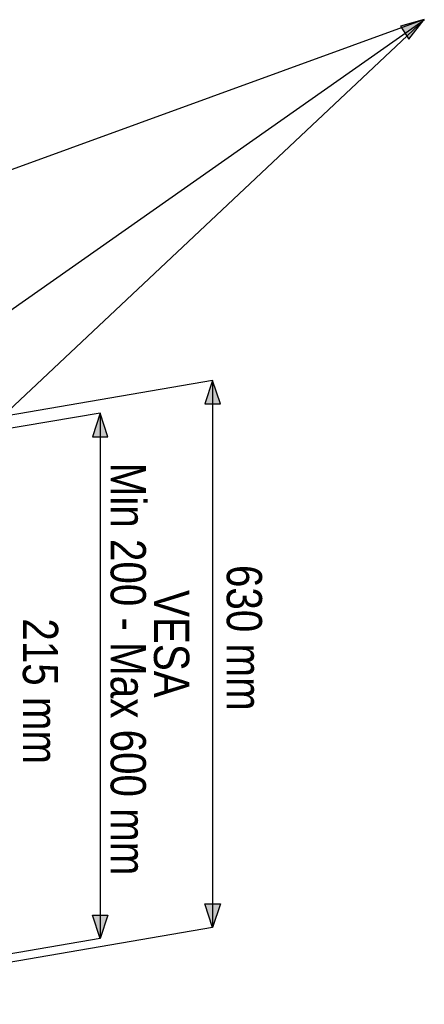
# Model space of a CAD drawing. Header units: millimetres. Extents: x -3222 to 6609, y -2907 to 878.
# Tile 10 of 25: x -1613 to -1154, y -363 to 755. Entities that reach past the tile are written whole.
import ezdxf

# ---------------------------------------------------------------- set-up
doc = ezdxf.new("R2010")
doc.units = ezdxf.units.MM
doc.styles.add('style1', font='ARIALN.TTF')

msp = doc.modelspace()

# ---------------------------------------------------------------- hatches: boundary and pattern name
h = msp.add_hatch(color=256)
h.dxf.hatch_style = 1
h.paths.add_polyline_path([(-1153.6, 755.3), (-1180.6, 748), (-1171.2, 733.2)])
h = msp.add_hatch(color=256)
h.dxf.hatch_style = 1
h.paths.add_polyline_path([(-1393.8, 345.7), (-1402.5, 319.1), (-1385, 318.9)])
h = msp.add_hatch(color=256)
h.dxf.hatch_style = 1
h.paths.add_polyline_path([(-1521.4, 308.4), (-1530, 281.7), (-1512.6, 281.6)])
h = msp.add_hatch(color=256)
h.dxf.hatch_style = 1
h.paths.add_polyline_path([(-1385, -248.7), (-1402.5, -248.8), (-1393.8, -275.5)])
h = msp.add_hatch(color=256)
h.dxf.hatch_style = 1
h.paths.add_polyline_path([(-1512.6, -261.4), (-1530, -261.5), (-1521.4, -288.2)])

# ---------------------------------------------------------------- linework, layer by layer
for p, q in [((-2185, 30.6), (-1153.8, 755)), ((-1153.6, 755.3), (-2018.9, 440.9)), ((-1875.2, 76.4), (-1153.8, 755)), ((-1393.8, 345.7), (-1393.8, -275.5)), ((-1521.4, 308.4), (-1521.4, -288.2))]:
    msp.add_line(p, q)
at = {"color": 0, "linetype": 'Continuous', "lineweight": 25}
for p, q in [((-1393.8, 345.7), (-1928.2, 253.9)), ((-1521.4, 308.4), (-1937, 238)), ((-1393.8, -275.5), (-1901.9, -362.8)), ((-1521.4, -288.2), (-1918.2, -356.3))]:
    msp.add_line(p, q, dxfattribs=at)
for points in [[(-1180.6, 748), (-1171.2, 733.2), (-1153.6, 755.3)], [(-1402.5, 319.1), (-1385, 318.9), (-1393.8, 345.7)], [(-1530, 281.7), (-1512.6, 281.6), (-1521.4, 308.4)], [(-1402.5, -248.8), (-1385, -248.7), (-1393.8, -275.5)], [(-1530, -261.5), (-1512.6, -261.4), (-1521.4, -288.2)]]:
    msp.add_lwpolyline(points, close=True)

# ---------------------------------------------------------------- texts
at = {"style": 'style1'}
for s, p in [('Min 200 - Max 600 mm', (-1509.6, 252.2)), ('630 mm', (-1377.8, 136.1)), ('VESA', (-1460.4, 107.6)), ('215 mm', (-1609.2, 75.5))]:
    msp.add_text(s, height=40, rotation=270, dxfattribs=at).set_placement(p)

doc.saveas('drawing.dxf')
